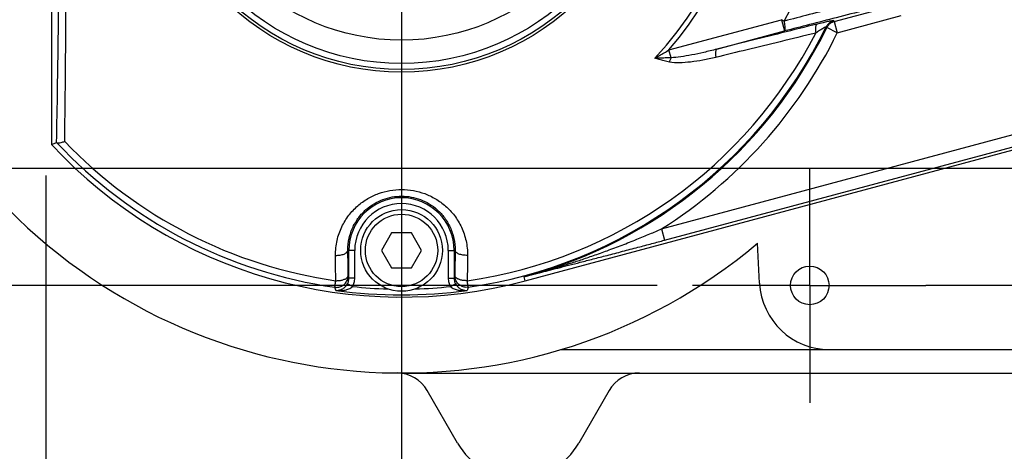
# Model space of a CAD drawing. Extents: x 0 to 2548, y 0 to 1800.
# Tile 6 of 41: x 697 to 781, y 187 to 224. Entities that reach past the tile are written whole.
import ezdxf

# ---------------------------------------------------------------- set-up
doc = ezdxf.new("R2010")
doc.units = 0
doc.header["$LTSCALE"] = 140.166667
doc.linetypes.add('CENTER', pattern=[0.6, 0.375, -0.075, 0.075, -0.075])
doc.layers.get('0').update_dxf_attribs({"linetype": 'CONTINUOUS'})
doc.layers.add('95_ALL_DIM', color=7, linetype='CONTINUOUS')
doc.layers.add('DEFAULT_1', color=7, linetype='CENTER')
doc.styles.get("Standard").update_dxf_attribs({"font": 'txt', "width": 0.8})
doc.dimstyles.new('DIMSTYLE_1', dxfattribs={"dimtxt": 12.121212, "dimasz": 4.545455, "dimexe": 0.18, "dimexo": 0.0625, "dimgap": 0.09, "dimtad": 1, "dimdec": 3, "dimtxsty": 'STANDARD', "dimblk": 'OPEN', "dimblk1": 'OPEN', "dimblk2": 'OPEN', "dimcen": 0.09, "dimazin": 3, "dimtp": 0.2, "dimtm": 0.2, "dimtfac": 1, "dimtdec": 3, "dimtofl": 0, "dimtmove": 0, "dimatfit": 3, "dimtolj": 1})
doc.dimstyles.new('DIMSTYLE_2', dxfattribs={"dimtxt": 12.121212, "dimasz": 4.545455, "dimexe": 0.18, "dimexo": 0.0625, "dimgap": 0.09, "dimtad": 1, "dimdec": 3, "dimtxsty": 'STANDARD', "dimblk": 'OPEN', "dimblk1": 'OPEN', "dimblk2": 'OPEN', "dimcen": 0.09, "dimazin": 3, "dimtp": 0.3, "dimtm": 0.3, "dimtfac": 1, "dimtdec": 3, "dimtofl": 0, "dimtmove": 0, "dimatfit": 3, "dimtolj": 1})

# ---------------------------------------------------------------- blocks, each defined once
blk = doc.blocks.new('_OPEN')
at = {"color": 0, "linetype": 'BYBLOCK'}
for p, q in [((0, 0), (-1, 0.233)), ((-1, -0.233), (0, 0)), ((-1, 0), (0, 0))]:
    blk.add_line(p, q, dxfattribs=at)
blk = doc.blocks.new('*D1')
at = {"layer": '95_ALL_DIM', "color": 2, "linetype": 'CONTINUOUS'}
for p, q in [((691.336, 215.439), (691.336, 110.949)), ((729.336, 189.257), (729.336, 110.949)), ((691.336, 113.979), (710.336, 113.979)), ((729.336, 113.979), (710.336, 113.979))]:
    blk.add_line(p, q, dxfattribs=at)
at = {"layer": '95_ALL_DIM', "color": 2, "linetype": 'CONTINUOUS', "xscale": 4.545455, "yscale": 4.545455, "zscale": 4.545455, "rotation": 180}
blk.add_blockref('_OPEN', (691.336, 113.979), dxfattribs=at)
at = {"layer": '95_ALL_DIM', "color": 2, "linetype": 'CONTINUOUS', "xscale": 4.545455, "yscale": 4.545455, "zscale": 4.545455}
blk.add_blockref('_OPEN', (729.336, 113.979), dxfattribs=at)
at = {"layer": '95_ALL_DIM', "color": 2, "linetype": 'CONTINUOUS', "width": 0.8}
blk.add_text('38', height=12.1212, dxfattribs=at).set_placement((700.639, 117.009))
blk = doc.blocks.new('*D46')
at = {"layer": '95_ALL_DIM', "color": 2, "linetype": 'CONTINUOUS'}
for p, q in [((691.336, 215.439), (691.336, 135.191)), ((698.836, 210.289), (698.836, 135.191)), ((691.336, 138.221), (652.571, 138.221)), ((652.571, 138.221), (695.086, 138.221)), ((713.987, 138.221), (695.086, 138.221)), ((698.836, 138.221), (713.987, 138.221))]:
    blk.add_line(p, q, dxfattribs=at)
at = {"layer": '95_ALL_DIM', "color": 2, "linetype": 'CONTINUOUS', "xscale": 4.545455, "yscale": 4.545455, "zscale": 4.545455}
blk.add_blockref('_OPEN', (691.336, 138.221), dxfattribs=at)
at = {"layer": '95_ALL_DIM', "color": 2, "linetype": 'CONTINUOUS', "xscale": 4.545455, "yscale": 4.545455, "zscale": 4.545455, "rotation": 180}
blk.add_blockref('_OPEN', (698.836, 138.221), dxfattribs=at)
at = {"layer": '95_ALL_DIM', "color": 2, "linetype": 'CONTINUOUS', "width": 0.8}
blk.add_text('7.5', height=12.1212, dxfattribs=at).set_placement((652.571, 141.252))
blk = doc.blocks.new('*D47')
at = {"layer": '95_ALL_DIM', "color": 2, "linetype": 'CONTINUOUS'}
for p, q in [((751.245, 280.873), (600.018, 280.873)), ((603.048, 280.873), (603.048, 240.873)), ((603.048, 200.873), (603.048, 240.873)), ((751.245, 200.873), (600.018, 200.873))]:
    blk.add_line(p, q, dxfattribs=at)
at = {"layer": '95_ALL_DIM', "color": 2, "linetype": 'CONTINUOUS', "xscale": 4.545455, "yscale": 4.545455, "zscale": 4.545455}
for p, rotation in [((603.048, 280.873), 90), ((603.048, 200.873), 270)]:
    blk.add_blockref('_OPEN', p, dxfattribs=dict(at, rotation=rotation))
at = {"layer": '95_ALL_DIM', "color": 2, "linetype": 'CONTINUOUS', "width": 0.8}
blk.add_text('80', height=12.1212, rotation=90, dxfattribs=at).set_placement((600.018, 231.176))
blk = doc.blocks.new('*D48')
at = {"layer": '95_ALL_DIM', "color": 2, "linetype": 'CONTINUOUS'}
for p, q in [((816.245, 270.873), (624.26, 270.873)), ((627.29, 270.873), (627.29, 240.873)), ((627.29, 210.873), (627.29, 240.873)), ((816.245, 210.873), (624.26, 210.873))]:
    blk.add_line(p, q, dxfattribs=at)
at = {"layer": '95_ALL_DIM', "color": 2, "linetype": 'CONTINUOUS', "xscale": 4.545455, "yscale": 4.545455, "zscale": 4.545455}
for p, rotation in [((627.29, 270.873), 90), ((627.29, 210.873), 270)]:
    blk.add_blockref('_OPEN', p, dxfattribs=dict(at, rotation=rotation))
at = {"layer": '95_ALL_DIM', "color": 2, "linetype": 'CONTINUOUS', "width": 0.8}
blk.add_text('60', height=12.1212, rotation=90, dxfattribs=at).set_placement((624.26, 231.176))

msp = doc.modelspace()

# ---------------------------------------------------------------- linework, layer by layer
at = {"color": 7, "linetype": 'CONTINUOUS'}
for p, q in [((699.3358, 237.6576), (699.3358, 212.9266)), ((766.4409, 223.4692), (771.9112, 224.9349)), ((766.6992, 222.5045), (772.1696, 223.9703)), ((752.2663, 221.0362), (761.9206, 223.623)), ((761.9197, 223.6228), (762.1782, 222.6582)), ((762.1484, 223.5017), (761.9197, 223.6228)), ((766.6994, 222.5046), (765.8032, 222.9452)), ((766.4409, 223.4692), (766.6994, 222.5046)), ((756.3694, 221.1017), (762.1784, 222.6583)), ((752.4447, 220.3702), (752.2663, 221.0362)), ((751.6242, 205.7068), (785.9109, 214.8939)), ((739.9474, 201.27), (786.4342, 213.7261)), ((751.8827, 204.7422), (786.1694, 213.9293)), ((728.4758, 205.3625), (727.6158, 203.873)), ((730.1958, 205.3625), (728.4758, 205.3625)), ((731.0558, 203.873), (730.1958, 205.3625)), ((751.6242, 205.7068), (751.8827, 204.7422)), ((760.0379, 201.0589), (759.8587, 204.4778)), ((725.3272, 203.873), (724.7416, 203.873)), ((724.8273, 201.4922), (724.8273, 203.873)), ((725.3272, 201.4922), (725.3272, 203.873)), ((727.6158, 203.873), (728.4758, 202.3834)), ((730.1958, 202.3834), (731.0558, 203.873)), ((733.3445, 203.873), (733.3445, 201.4922)), ((733.3445, 203.873), (733.9301, 203.873)), ((733.8444, 203.873), (733.8444, 201.4922)), ((728.4758, 202.3834), (730.1958, 202.3834)), ((725.1454, 200.7754), (724.7062, 201.0137)), ((725.3272, 201.4922), (724.8273, 201.4922)), ((733.3445, 201.4922), (733.8444, 201.4922)), ((733.5263, 200.7754), (733.9655, 201.0137)), ((739.9474, 201.27), (739.8532, 201.6217)), ((742.974, 195.373), (890.6977, 195.373)), ((729.3358, 193.373), (904.3358, 193.373)), ((734.1397, 187.373), (731.5407, 191.8745)), ((747.1301, 191.873), (744.532, 187.373))]:
    msp.add_line(p, q, dxfattribs=at)
msp.add_lwpolyline([(699.7851, 213.0913), (699.7826, 213.0929), (699.7802, 213.0943), (699.778, 213.0955), (699.7761, 213.0964), (699.7743, 213.0972), (699.7727, 213.0976), (699.7714, 213.0979), (699.7702, 213.0979), (699.7693, 213.0977)], dxfattribs=at)
for centre, radius in [((729.3358, 240.873), 21.7444), ((729.3358, 240.873), 21.5087), ((729.3358, 240.873), 21), ((729.3358, 240.873), 18.9996), ((729.3358, 203.873), 3.5), ((729.3358, 203.873), 3.1), ((764.3358, 200.873), 1.65)]:
    msp.add_circle(centre, radius, dxfattribs=at)
for centre, radius, start, end in [((729.3358, 240.873), 47.5, 50.015078, 309.984922), ((729.3358, 240.873), 29.8879, 316.610785, 43.389215), ((729.3358, 240.873), 30.32, 319.137395, 40.862605), ((729.3358, 240.873), 37.1272, 332.103872, 27.896124), ((729.3358, 240.873), 40.5594, 278.102931, 333.868576), ((729.3358, 240.873), 40.6359, 285, 333.820737), ((729.3358, 240.873), 39.9929, 278.102927, 332.621677), ((729.3358, 240.873), 41.6345, 302.366592, 333.820514), ((729.3358, 240.873), 41, 222.970284, 285), ((729.3358, 240.873), 40.5594, 223.232614, 261.897069), ((729.3358, 240.873), 39.9929, 223.780402, 261.897053), ((729.3358, 203.873), 4.5086, 0, 180), ((729.3358, 203.873), 4.0086, 0, 180), ((766.0296, 201.373), 6, 183, 270), ((729.3358, 240.873), 40.8152, 262.073272, 277.926728), ((729.3358, 240.873), 40.3159, 264.033818, 268.32927), ((729.3358, 240.873), 40.3159, 271.670618, 275.966182), ((728.9427, 190.3745), 3, 30, 89.553896), ((749.7281, 190.373), 3, 90, 150), ((739.3358, 190.373), 6, 210, 330)]:
    msp.add_arc(centre, radius, start, end, dxfattribs=at)
for points, knots in [([(699.7693, 213.0977), (699.7971, 214.6542), (699.8481, 217.6422), (699.914, 221.9635), (699.9671, 226.0045), (700.0082, 229.8532), (700.0379, 233.5853), (700.0558, 237.2462), (700.0598, 239.6679), (700.0598, 240.873)], [0, 0, 0, 0, 0.1681329, 0.3227582, 0.4667659, 0.6046034, 0.7384538, 0.8698504, 1, 1, 1, 1]), ([(700.4611, 213.202), (700.48, 214.7389), (700.5163, 217.6944), (700.5547, 221.9765), (700.5839, 225.9956), (700.6041, 229.836), (700.6174, 233.5694), (700.6247, 237.2371), (700.6263, 239.6648), (700.6263, 240.873)], [0, 0, 0, 0, 0.1666254, 0.3204473, 0.4642593, 0.6023626, 0.7368057, 0.8690191, 1, 1, 1, 1]), ([(771.843, 226.016), (770.9316, 225.7806), (769.1814, 225.3281), (766.6599, 224.6748), (764.34, 224.0721), (762.8586, 223.6872), (762.1487, 223.5023)], [0, 0, 0, 0, 0.2819681, 0.5415269, 0.7802518, 1, 1, 1, 1]), ([(771.8571, 225.1368), (770.947, 224.9043), (769.1991, 224.4576), (766.6813, 223.8132), (764.3652, 223.2196), (762.8868, 222.8402), (762.1784, 222.6583)], [0, 0, 0, 0, 0.28206, 0.5416929, 0.7803793, 1, 1, 1, 1]), ([(764.9743, 223.2476), (763.9558, 222.9952), (761.9853, 222.5059), (759.117, 221.7907), (757.2673, 221.3273), (756.3694, 221.1017)], [0, 0, 0, 0, 0.3549559, 0.6868279, 1, 1, 1, 1]), ([(762.1782, 222.6582), (762.2062, 222.6742), (762.2326, 222.7798), (762.2338, 222.953), (762.2069, 223.2106), (762.1711, 223.3991), (762.1484, 223.5017)], [0, 0, 0, 0, 0.1126017, 0.3275351, 0.6334822, 1, 1, 1, 1]), ([(764.9743, 223.2476), (764.9226, 223.2253), (764.8413, 223.0798), (764.8176, 222.816), (764.8319, 222.6015), (764.8491, 222.4817)], [0, 0, 0, 0, 0.2095783, 0.5492228, 1, 1, 1, 1]), ([(765.7495, 223.0093), (765.7448, 223.0211), (765.6738, 222.9752), (765.5889, 222.9432), (765.3952, 222.8222), (765.1492, 222.6741), (764.9562, 222.5504), (764.8491, 222.4817)], [0, 0, 0, 0, 0.0364227, 0.1502795, 0.3502117, 0.6350139, 1, 1, 1, 1]), ([(766.3876, 223.5341), (766.3743, 223.5508), (766.2772, 223.5242), (766.1201, 223.5152), (765.8265, 223.4462), (765.4379, 223.362), (765.1396, 223.2886), (764.9743, 223.2476)], [0, 0, 0, 0, 0.0443444, 0.1637989, 0.3654365, 0.6463603, 1, 1, 1, 1]), ([(766.3876, 223.5341), (766.2966, 223.5096), (766.1204, 223.4341), (765.8992, 223.2522), (765.7911, 223.0939), (765.7495, 223.0093)], [0, 0, 0, 0, 0.3333194, 0.6666815, 1, 1, 1, 1]), ([(765.8032, 222.9452), (765.7943, 222.9559), (765.7764, 222.9772), (765.7585, 222.9986), (765.7495, 223.0093)], [0, 0, 0, 0, 0.4998607, 1, 1, 1, 1]), ([(766.4409, 223.4692), (766.35, 223.4447), (766.174, 223.3694), (765.9529, 223.1877), (765.8449, 223.0297), (765.8032, 222.9452)], [0, 0, 0, 0, 0.333319, 0.666681, 1, 1, 1, 1]), ([(766.4409, 223.4692), (766.4321, 223.48), (766.4143, 223.5016), (766.3965, 223.5233), (766.3876, 223.5341)], [0, 0, 0, 0, 0.4998594, 1, 1, 1, 1]), ([(764.8491, 222.4817), (763.8344, 222.2359), (761.8718, 221.7601), (759.0167, 221.066), (757.1764, 220.6169), (756.2838, 220.3985)], [0, 0, 0, 0, 0.3553276, 0.6872536, 1, 1, 1, 1]), ([(752.4447, 220.3701), (752.28, 220.3607), (751.961, 220.3466), (751.4977, 220.3376), (751.1994, 220.3389), (751.0554, 220.3415)], [0, 0, 0, 0, 0.3562339, 0.6891005, 1, 1, 1, 1]), ([(752.3034, 219.9948), (752.1507, 220.0234), (751.8583, 220.0875), (751.442, 220.2044), (751.1799, 220.2941), (751.0555, 220.3414)], [0, 0, 0, 0, 0.3594899, 0.6920422, 1, 1, 1, 1]), ([(751.0556, 220.3416), (751.1872, 220.4153), (751.4536, 220.5657), (751.8572, 220.7972), (752.1289, 220.9555), (752.2663, 221.0362)], [0, 0, 0, 0, 0.3240358, 0.6576223, 1, 1, 1, 1]), ([(756.2838, 220.3985), (755.9113, 220.3075), (755.1953, 220.1529), (754.1546, 219.9884), (753.2005, 219.9236), (752.5862, 219.9372), (752.3034, 219.9948)], [0, 0, 0, 0, 0.2859952, 0.546236, 0.7847345, 1, 1, 1, 1]), ([(752.4447, 220.3701), (752.4258, 220.3328), (752.3897, 220.2538), (752.3428, 220.1284), (752.3159, 220.0403), (752.3034, 219.9948)], [0, 0, 0, 0, 0.3125504, 0.6478116, 1, 1, 1, 1]), ([(756.3694, 221.1017), (755.9953, 221.0047), (755.2798, 220.829), (754.2481, 220.6076), (753.3158, 220.4474), (752.7224, 220.3774), (752.4447, 220.3702)], [0, 0, 0, 0, 0.2899809, 0.5528324, 0.791568, 1, 1, 1, 1]), ([(756.3694, 221.1017), (756.3257, 221.0815), (756.2646, 220.9449), (756.2519, 220.708), (756.2677, 220.51), (756.2838, 220.3985)], [0, 0, 0, 0, 0.1975874, 0.5376927, 1, 1, 1, 1]), ([(699.3358, 212.9266), (699.3841, 212.9456), (699.4806, 212.9836), (699.6251, 213.0406), (699.7213, 213.0787), (699.7693, 213.0977)], [0, 0, 0, 0, 0.334088, 0.6674224, 1, 1, 1, 1]), ([(699.7851, 213.0913), (699.8223, 213.0672), (699.9587, 213.0773), (700.1791, 213.1145), (700.3614, 213.1677), (700.4631, 213.1999)], [0, 0, 0, 0, 0.1916858, 0.5385001, 1, 1, 1, 1]), ([(723.6772, 203.4457), (723.6729, 203.8749), (723.7627, 204.7184), (724.1688, 205.8865), (724.7831, 206.8872), (725.5478, 207.7007), (726.417, 208.3257), (727.3572, 208.767), (728.3427, 209.0294), (729.3511, 209.115), (730.3589, 209.0241), (731.3431, 208.7564), (732.2814, 208.3099), (733.1483, 207.6793), (733.9104, 206.8589), (734.5193, 205.8519), (734.9133, 204.6918), (734.9986, 203.862), (734.9945, 203.4457)], [0, 0, 0, 0, 0.0725575, 0.1418405, 0.207421, 0.2695726, 0.329342, 0.3873212, 0.4441897, 0.5008441, 0.5575078, 0.6143781, 0.6723629, 0.7322018, 0.7945213, 0.8604087, 0.9296319, 1, 1, 1, 1]), ([(724.7416, 203.873), (724.7381, 204.2263), (724.8113, 204.9197), (725.1414, 205.8803), (725.64, 206.7037), (726.2606, 207.374), (726.966, 207.8897), (727.7292, 208.2543), (728.5292, 208.4713), (729.3477, 208.5422), (730.1659, 208.4671), (730.9649, 208.2459), (731.7266, 207.8772), (732.4304, 207.3569), (733.049, 206.6809), (733.5434, 205.8525), (733.8638, 204.8982), (733.9335, 204.2158), (733.9301, 203.873)], [0, 0, 0, 0, 0.0730666, 0.1426512, 0.208439, 0.2706546, 0.3303282, 0.3880614, 0.4445692, 0.5008016, 0.5570478, 0.6135678, 0.6713172, 0.7310692, 0.7934593, 0.8595615, 0.9290973, 1, 1, 1, 1]), ([(739.8532, 201.6217), (740.0669, 201.6776), (740.5142, 201.7968), (741.2164, 201.9904), (741.9843, 202.2101), (742.8239, 202.46), (743.7408, 202.7445), (744.7401, 203.0684), (745.8269, 203.4373), (747.0076, 203.8578), (748.2455, 204.3211), (749.4661, 204.8009), (750.5906, 205.263), (751.2947, 205.5636), (751.6242, 205.7068)], [0, 0, 0, 0, 0.0531306, 0.1113457, 0.1752042, 0.2452586, 0.322051, 0.4061098, 0.4979474, 0.5980959, 0.7075898, 0.8158535, 0.9135712, 1, 1, 1, 1]), ([(739.8532, 201.6217), (740.062, 201.675), (740.4997, 201.7868), (741.1888, 201.9629), (741.9453, 202.1564), (742.7764, 202.3691), (743.6894, 202.6032), (744.692, 202.8608), (745.7921, 203.1444), (747.0007, 203.4571), (748.284, 203.7911), (749.5672, 204.1273), (750.7664, 204.4441), (751.525, 204.6463), (751.8827, 204.7422)], [0, 0, 0, 0, 0.0520214, 0.1090563, 0.1716888, 0.2405153, 0.3161474, 0.3992175, 0.490387, 0.5903947, 0.7005734, 0.8104824, 0.910615, 1, 1, 1, 1]), ([(723.6772, 203.4457), (723.8102, 203.4429), (724.0632, 203.458), (724.3979, 203.5428), (724.6451, 203.6659), (724.7393, 203.8098), (724.7417, 203.873)], [0, 0, 0, 0, 0.3274776, 0.6196973, 0.844405, 1, 1, 1, 1]), ([(723.6988, 201.2794), (723.6952, 201.6409), (723.688, 202.363), (723.6808, 203.0851), (723.6772, 203.4457)], [0, 0, 0, 0, 0.5006615, 1, 1, 1, 1]), ([(724.7595, 201.7071), (724.7565, 202.0686), (724.7506, 202.7905), (724.7446, 203.5125), (724.7416, 203.873)], [0, 0, 0, 0, 0.5006677, 1, 1, 1, 1]), ([(733.9301, 203.873), (733.9271, 203.5179), (733.9212, 202.7959), (733.9152, 202.074), (733.9122, 201.7071)], [0, 0, 0, 0, 0.4918317, 1, 1, 1, 1]), ([(734.9945, 203.4457), (734.8615, 203.4429), (734.6085, 203.458), (734.2738, 203.5428), (734.0266, 203.6659), (733.9324, 203.8098), (733.9301, 203.873)], [0, 0, 0, 0, 0.3274784, 0.6196973, 0.8444045, 1, 1, 1, 1]), ([(734.9945, 203.4457), (734.9909, 203.0906), (734.9837, 202.3684), (734.9765, 201.6463), (734.9729, 201.2794)], [0, 0, 0, 0, 0.4918369, 1, 1, 1, 1]), ([(723.6189, 200.7185), (723.7314, 200.7024), (723.9639, 200.7098), (724.2873, 200.8364), (724.5497, 201.0644), (724.7201, 201.3661), (724.7593, 201.5943), (724.7595, 201.7071)], [0, 0, 0, 0, 0.2003072, 0.40066, 0.6009193, 0.8010717, 1, 1, 1, 1]), ([(723.6189, 200.7185), (723.6199, 200.7353), (723.6301, 200.7922), (723.6447, 200.9082), (723.6806, 201.0767), (723.6926, 201.2076), (723.6988, 201.2794)], [0, 0, 0, 0, 0.0891825, 0.305329, 0.6189047, 1, 1, 1, 1]), ([(723.6988, 201.2794), (723.8056, 201.2773), (724.0126, 201.2874), (724.3001, 201.3419), (724.5351, 201.4319), (724.7022, 201.5469), (724.7577, 201.658), (724.7595, 201.7071)], [0, 0, 0, 0, 0.2631006, 0.5086047, 0.7175467, 0.8790376, 1, 1, 1, 1]), ([(723.7072, 200.4477), (723.7251, 200.4464), (723.7644, 200.4446), (723.8277, 200.4456), (723.8993, 200.4517), (723.978, 200.4645), (724.0631, 200.4857), (724.1552, 200.5176), (724.2556, 200.5637), (724.3661, 200.63), (724.4858, 200.7243), (724.6061, 200.8522), (724.6753, 200.9566), (724.7063, 201.0137)], [0, 0, 0, 0, 0.0445872, 0.09724, 0.1565993, 0.2223528, 0.2942819, 0.3735657, 0.4632043, 0.5672375, 0.6917762, 0.8392472, 1, 1, 1, 1]), ([(724.7063, 201.0137), (724.7457, 201.0865), (724.8067, 201.2427), (724.8273, 201.4092), (724.8273, 201.4922)], [0, 0, 0, 0, 0.4992984, 1, 1, 1, 1]), ([(724.8273, 201.4922), (724.816, 201.528), (724.7934, 201.5996), (724.7708, 201.6713), (724.7595, 201.7071)], [0, 0, 0, 0, 0.4995606, 1, 1, 1, 1]), ([(725.1454, 200.7754), (725.2044, 200.8844), (725.2961, 201.1184), (725.3272, 201.3677), (725.3272, 201.4922)], [0, 0, 0, 0, 0.4990223, 1, 1, 1, 1]), ([(733.3445, 201.4922), (733.3445, 201.3677), (733.3756, 201.1184), (733.4672, 200.8844), (733.5263, 200.7754)], [0, 0, 0, 0, 0.5009777, 1, 1, 1, 1]), ([(733.9122, 201.7071), (733.9009, 201.6713), (733.8783, 201.5996), (733.8557, 201.528), (733.8444, 201.4922)], [0, 0, 0, 0, 0.5004389, 1, 1, 1, 1]), ([(733.8444, 201.4922), (733.8444, 201.4092), (733.865, 201.2427), (733.926, 201.0865), (733.9654, 201.0137)], [0, 0, 0, 0, 0.500701, 1, 1, 1, 1]), ([(734.9729, 201.2794), (734.8661, 201.2773), (734.6591, 201.2874), (734.3716, 201.3419), (734.1366, 201.4319), (733.9695, 201.5469), (733.914, 201.658), (733.9122, 201.7071)], [0, 0, 0, 0, 0.2631007, 0.5086048, 0.7175469, 0.8790377, 1, 1, 1, 1]), ([(735.0528, 200.7185), (734.9403, 200.7024), (734.7078, 200.7098), (734.3844, 200.8364), (734.1219, 201.0644), (733.9516, 201.3661), (733.9124, 201.5943), (733.9122, 201.7071)], [0, 0, 0, 0, 0.2003072, 0.40066, 0.6009193, 0.8010717, 1, 1, 1, 1]), ([(733.9654, 201.0137), (733.996, 200.9572), (734.0655, 200.8523), (734.187, 200.7229), (734.3095, 200.6271), (734.422, 200.5606), (734.523, 200.515), (734.6152, 200.4838), (734.7001, 200.4632), (734.7783, 200.451), (734.8489, 200.4454), (734.9101, 200.4447), (734.9476, 200.4465), (734.9645, 200.4477)], [0, 0, 0, 0, 0.15901, 0.3095456, 0.4374833, 0.5426232, 0.6323588, 0.7113873, 0.7830843, 0.8484795, 0.9070414, 0.9581036, 1, 1, 1, 1]), ([(735.0528, 200.7185), (735.0518, 200.7353), (735.0416, 200.7922), (735.027, 200.9082), (734.9911, 201.0767), (734.9791, 201.2076), (734.9729, 201.2794)], [0, 0, 0, 0, 0.0891825, 0.305329, 0.6189047, 1, 1, 1, 1]), ([(723.7072, 200.4477), (723.6998, 200.4703), (723.6851, 200.5155), (723.663, 200.5832), (723.6409, 200.6509), (723.6263, 200.696), (723.6189, 200.7185)], [0, 0, 0, 0, 0.2504221, 0.5005622, 0.7504208, 1, 1, 1, 1]), ([(723.7072, 200.4477), (723.7338, 200.4446), (723.792, 200.4387), (723.8854, 200.4321), (723.9906, 200.4287), (724.1056, 200.4297), (724.2294, 200.4365), (724.3625, 200.4508), (724.5064, 200.4751), (724.6633, 200.5136), (724.8313, 200.572), (724.9985, 200.6554), (725.101, 200.7319), (725.1454, 200.7754)], [0, 0, 0, 0, 0.0531405, 0.1155426, 0.1852259, 0.261319, 0.3429077, 0.430449, 0.525928, 0.6314908, 0.749645, 0.8769764, 1, 1, 1, 1]), ([(733.5263, 200.7754), (733.5702, 200.7323), (733.6731, 200.6554), (733.8424, 200.5709), (734.0141, 200.5118), (734.1737, 200.4733), (734.3187, 200.4495), (734.4519, 200.4357), (734.5755, 200.4294), (734.6898, 200.4288), (734.7935, 200.4325), (734.8839, 200.4391), (734.9395, 200.4448), (734.9645, 200.4477)], [0, 0, 0, 0, 0.1216689, 0.2515587, 0.3731461, 0.480145, 0.57599, 0.6634478, 0.7449195, 0.8207013, 0.8895126, 0.9500599, 1, 1, 1, 1]), ([(735.0528, 200.7185), (735.043, 200.6884), (735.0234, 200.6283), (734.994, 200.5381), (734.9744, 200.4779), (734.9645, 200.4477)], [0, 0, 0, 0, 0.332833, 0.6661654, 1, 1, 1, 1])]:
    msp.add_open_spline(points, degree=3, knots=knots, dxfattribs=at)
at = {"layer": 'DEFAULT_1', "color": 7, "linetype": 'CENTER'}
for p, q in [((729.336, 235.373), (729.3358, 183.1746)), ((764.3358, 200.873), (764.3358, 210.9336)), ((764.3358, 200.873), (754.2752, 200.873)), ((764.3358, 200.873), (764.3358, 190.8124)), ((764.3358, 200.873), (774.2752, 200.873)), ((784.3358, 200.873), (774.2752, 200.873))]:
    msp.add_line(p, q, dxfattribs=at)

# ---------------------------------------------------------------- dimensions: what is measured, and where the dimension line sits
at = {"layer": '95_ALL_DIM', "color": 2, "linetype": 'CONTINUOUS'}
for base, p1, p2, angle, dimstyle, picture, middle in [((603.048, 200.873), (751.2449, 280.873), (751.2449, 200.873), 270, 'DIMSTYLE_2', '*D47', (593.9571, 240.873)), ((627.2904, 210.873), (816.2449, 270.873), (816.2449, 210.873), 270, 'DIMSTYLE_2', '*D48', (618.1995, 240.873)), ((691.3358, 138.2214), (698.8358, 210.2886), (691.3358, 215.4392), 180, 'DIMSTYLE_1', '*D46', (667.1162, 147.3124))]:
    dim = msp.add_linear_dim(base=base, p1=p1, p2=p2, angle=angle, dimstyle=dimstyle, dxfattribs=at)
    dim.commit()
    dim.dimension.update_dxf_attribs({"geometry": picture, "text_midpoint": middle, "dimtype": 160})
dim = msp.add_linear_dim(base=(729.3358, 113.979), p1=(691.3358, 215.4392), p2=(729.3358, 189.2569), dimstyle='DIMSTYLE_2', dxfattribs=at)
dim.commit()
dim.dimension.update_dxf_attribs({"geometry": '*D1', "text_midpoint": (710.3358, 123.0699), "dimtype": 160})

doc.saveas('drawing.dxf')
